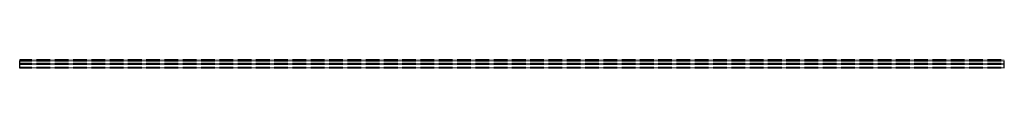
# Model space of a CAD drawing. Header units: millimetres. Extents: x 0 to 5800, y 0 to 48.
import ezdxf

# ---------------------------------------------------------------- set-up
doc = ezdxf.new("R2010")
doc.units = ezdxf.units.MM
doc.header["$LTSCALE"] = 10
doc.linetypes.add('ALLCAD_Strich', pattern=[0.2, 0.15, -0.05])
for name, color, linetype in [('BESCH_KONT_sich_schn_ansi_2d', 40, 'Continuous'), ('BESCH_KONT_sich_schn_grun_2d', 10, 'Continuous'), ('BESCH_KONT_sich_schn_seit_2d', 160, 'Continuous')]:
    doc.layers.add(name, color=color, linetype=linetype)

msp = doc.modelspace()

# ---------------------------------------------------------------- linework, layer by layer
at = {"layer": 'BESCH_KONT_sich_schn_ansi_2d', "linetype": 'ALLCAD_Strich'}
for p, q in [((5800, 27, 31), (0, 27, 31)), ((0, 27, 30), (0, 27, 31)), ((5800, 27, 30), (0, 27, 30)), ((0, 27, 12.5), (0, 27, 30)), ((5800, 27, 12.5), (0, 27, 12.5)), ((0, 27, 10.5), (0, 27, 12.5)), ((5800, 27, 10.5), (0, 27, 10.5)), ((0, 27, 2), (0, 27, 10.5)), ((5800, 27, 2), (0, 27, 2)), ((0, 27), (0, 27, 2)), ((5800, 27), (0, 27)), ((5800, 27, 33), (0, 27, 33)), ((0, 27, 31), (0, 27, 33)), ((5800, 27, 17), (0, 27, 17)), ((5800, 27, 24.6), (0, 27, 24.6)), ((5800, 27, 29.5), (0, 27, 29.5)), ((5800, 27, 19), (0, 27, 19)), ((5800, 27, 16), (0, 27, 16)), ((5800, 27, 25), (0, 27, 25)), ((5800, 27, 21), (0, 27, 21)), ((5800, 27, 24.5), (0, 27, 24.5)), ((5800, 27, 25.5), (0, 27, 25.5)), ((0, 27, 21), (0, 27, 21)), ((0, 27, 21), (0, 27, 21)), ((0, 27, 21), (0, 27, 21)), ((0, 27, 21), (0, 27, 21)), ((0, 27, 21), (0, 27, 21)), ((0, 27, 21), (0, 27, 21)), ((0, 27, 21), (0, 27, 21)), ((0, 27, 21), (0, 27, 21)), ((0, 27, 21), (0, 27, 21)), ((0, 27, 21), (0, 27, 21)), ((0, 27, 21), (0, 27, 21)), ((0, 27, 21), (0, 27, 21)), ((0, 27, 21), (0, 27, 21)), ((0, 27, 21), (0, 27, 21)), ((0, 27, 21), (0, 27, 21)), ((0, 27, 21), (0, 27, 21)), ((0, 27, 21), (0, 27, 21)), ((0, 27, 21), (0, 27, 21)), ((0, 27, 21), (0, 27, 21)), ((0, 27, 21), (0, 27, 21)), ((0, 27, 21), (0, 27, 21)), ((0, 27, 21), (0, 27, 21)), ((0, 27, 21), (0, 27, 21)), ((5800, 27, 30), (5800, 27, 31)), ((5800, 27, 12.5), (5800, 27, 30)), ((5800, 27, 10.5), (5800, 27, 12.5)), ((5800, 27, 2), (5800, 27, 10.5)), ((5800, 27), (5800, 27, 2)), ((5800, 27, 31), (5800, 27, 33))]:
    msp.add_line(p, q, dxfattribs=at)
at = {"layer": 'BESCH_KONT_sich_schn_ansi_2d', "linetype": 'ALLCAD_Strich', "extrusion": (0, 1, 0)}
for radius, start, end in [(0.00093, 90, 180), (0.00093, 180, 270), (0.00116, 90, 180), (0.00116, 180, 270), (0.00271, 0, 90), (0.00271, 270, 0), (0.00116, 90, 180), (0.00116, 180, 270), (0.00271, 0, 90), (0.00271, 270, 0)]:
    msp.add_arc((0, 21, 27), radius, start, end, dxfattribs=at)
at = {"layer": 'BESCH_KONT_sich_schn_ansi_2d', "linetype": 'ALLCAD_Strich', "extrusion": (0, -1, 0)}
for radius, start, end in [(0.00217, 270, 0), (0.00217, 0, 90), (0.00271, 270, 0), (0.00271, 0, 90), (0.00116, 180, 270), (0.00116, 90, 180), (0.00271, 270, 0), (0.00271, 0, 90), (0.00116, 180, 270), (0.00116, 90, 180)]:
    msp.add_arc((0, 21, -27), radius, start, end, dxfattribs=at)
at = {"layer": 'BESCH_KONT_sich_schn_grun_2d', "linetype": 'ALLCAD_Strich'}
for p, q in [((5800, 48.5), (0, 48.5)), ((0, 48), (0, 48.5)), ((5800, 48), (0, 48)), ((0, 42), (0, 48)), ((5800, 47), (0, 47)), ((5800, 46.5), (0, 46.5)), ((5800, 42), (0, 42)), ((0, 25.5), (0, 42)), ((5800, 41.6), (0, 41.6)), ((5800, 28), (0, 28)), ((5800, 26.5), (0, 26.5)), ((5800, 26), (0, 26)), ((0, 26), (0, 26)), ((0, 26), (0, 26)), ((0, 26), (0, 26)), ((0, 26), (0, 26)), ((0, 26), (0, 26)), ((0, 26), (0, 26)), ((0, 26), (0, 26)), ((0, 26), (0, 26)), ((0, 26), (0, 26)), ((0, 26), (0, 26)), ((0, 26), (0, 26)), ((0, 26), (0, 26)), ((0, 26), (0, 26)), ((0, 26), (0, 26)), ((0, 26), (0, 26)), ((0, 26), (0, 26)), ((0, 26), (0, 26)), ((0, 26), (0, 26)), ((0, 26), (0, 26)), ((0, 26), (0, 26)), ((0, 26), (0, 26)), ((0, 26), (0, 26)), ((0, 26), (0, 26)), ((0, 26), (0, 26)), ((0, 26), (0, 26)), ((0, 26), (0, 26)), ((0, 26), (0, 26)), ((0, 26), (0, 26)), ((0, 26), (0, 26)), ((0, 26), (0, 26)), ((5800, 25.5), (0, 25.5)), ((0, 22.5), (0, 25.5)), ((5800, 23), (0, 23)), ((5800, 22.5), (0, 22.5)), ((0, 3.5), (0, 22.5)), ((5800, 22), (0, 22)), ((5800, 20.5), (0, 20.5)), ((5800, 3.5), (0, 3.5)), ((0, 1.5), (0, 3.5)), ((5800, 2), (0, 2)), ((5800, 1.5), (0, 1.5)), ((0, 0.5), (0, 1.5)), ((5800, 1), (0, 1)), ((5800, 0.5), (0, 0.5)), ((0, 0), (0, 0.5)), ((5800, 48), (5800, 48.5)), ((5800, 42), (5800, 48)), ((5800, 25.5), (5800, 42)), ((5800, 22.5), (5800, 25.5)), ((5800, 3.5), (5800, 22.5)), ((5800, 1.5), (5800, 3.5)), ((5800, 0.5), (5800, 1.5)), ((5800, 0), (5800, 0.5)), ((5800, 0), (0, 0))]:
    msp.add_line(p, q, dxfattribs=at)
at = {"layer": 'BESCH_KONT_sich_schn_seit_2d', "linetype": 'Continuous', "lineweight": 0}
for p, q in [((0, 48.5), (0, 46.5)), ((0, 48.5, 2), (0, 48.5)), ((0, 48, 2), (0, 48.5, 2)), ((0, 48, 25), (0, 48, 2)), ((0, 42, 31), (0, 48, 25)), ((0, 28, 17), (0, 47, 17)), ((0, 47, 17), (0, 47, 24.6)), ((0, 47, 24.6), (0, 41.6, 30)), ((0, 46.5, 16), (0, 28, 16)), ((0, 46.5), (0, 46.5, 16)), ((0, 25.5, 31), (0, 42, 31)), ((0, 41.6, 30), (0, 28, 30)), ((0, 28, 30), (0, 28, 17)), ((0, 28), (0, 26)), ((0, 28, 16), (0, 28)), ((0, 26.5, 19), (0, 22, 19)), ((0, 26.5, 2), (0, 26.5, 19)), ((0, 26, 2), (0, 26.5, 2)), ((0, 26, 21), (0, 26, 24.5)), ((0, 26, 21), (0, 26, 21)), ((0, 26), (0, 26, 2)), ((0, 26, 30), (0, 25.5, 30)), ((0, 26, 25.5), (0, 26, 30)), ((0, 25.5, 25.5), (0, 26, 25.5)), ((0, 26, 24.5), (0, 25.5, 24.5)), ((0, 22, 21), (0, 26, 21)), ((0, 26, 21), (0, 26, 21)), ((0, 26, 21), (0, 26, 21)), ((0, 26, 21), (0, 26, 21)), ((0, 26, 21), (0, 26, 21)), ((0, 26, 21), (0, 26, 21)), ((0, 26, 21), (0, 26, 21)), ((0, 25.5, 30), (0, 25.5, 31)), ((0, 25.5, 24.5), (0, 25.5, 25.5)), ((0, 23, 10.5), (0, 20.5, 10.5)), ((0, 23, 12.5), (0, 23, 10.5)), ((0, 22, 12.5), (0, 23, 12.5)), ((0, 22.5, 24.5), (0, 22, 24.5)), ((0, 22.5, 25.5), (0, 22.5, 24.5)), ((0, 22, 25.5), (0, 22.5, 25.5)), ((0, 22.5, 30), (0, 22, 30)), ((0, 22.5, 31), (0, 22.5, 30)), ((0, 3.5, 31), (0, 22.5, 31)), ((0, 22, 19), (0, 22, 12.5)), ((0, 22, 24.5), (0, 22, 21)), ((0, 22, 30), (0, 22, 25.5)), ((0, 20.5, 29.5), (0, 2, 29.5)), ((0, 20.5, 10.5), (0, 20.5, 29.5)), ((0, 3.5, 33), (0, 3.5, 31)), ((0, 1.5, 33), (0, 3.5, 33)), ((0, 2, 10.5), (0, 0, 10.5)), ((0, 2, 29.5), (0, 2, 10.5)), ((0, 1.5, 31), (0, 1.5, 33)), ((0, 0.5, 31), (0, 1.5, 31)), ((0, 1, 30), (0, 0.5, 30)), ((0, 1, 12.5), (0, 1, 30)), ((0, 0, 12.5), (0, 1, 12.5)), ((0, 0.5, 30), (0, 0.5, 31)), ((0, 0, 10.5), (0, 0, 12.5))]:
    msp.add_line(p, q, dxfattribs=at)
at = {"layer": 'BESCH_KONT_sich_schn_seit_2d', "linetype": 'ALLCAD_Strich', "lineweight": 0}
msp.add_line((0, 26, 21), (0, 26, 21), dxfattribs=at)
msp.add_line((0, 26, 21), (0, 26, 21), dxfattribs=at)
msp.add_line((0, 26, 21), (0, 26, 21), dxfattribs=at)
msp.add_line((0, 26, 21), (0, 26, 21), dxfattribs=at)
msp.add_line((0, 26, 21), (0, 26, 21), dxfattribs=at)
msp.add_line((0, 26, 21), (0, 26, 21), dxfattribs=at)
msp.add_line((0, 26, 21), (0, 26, 21), dxfattribs=at)
msp.add_line((0, 26, 21), (0, 26, 21), dxfattribs=at)
msp.add_line((0, 26, 21), (0, 26, 21), dxfattribs=at)
msp.add_line((0, 26, 21), (0, 26, 21), dxfattribs=at)
msp.add_line((0, 26, 21), (0, 26, 21), dxfattribs=at)
msp.add_line((0, 26, 21), (0, 26, 21), dxfattribs=at)

doc.saveas('drawing.dxf')
